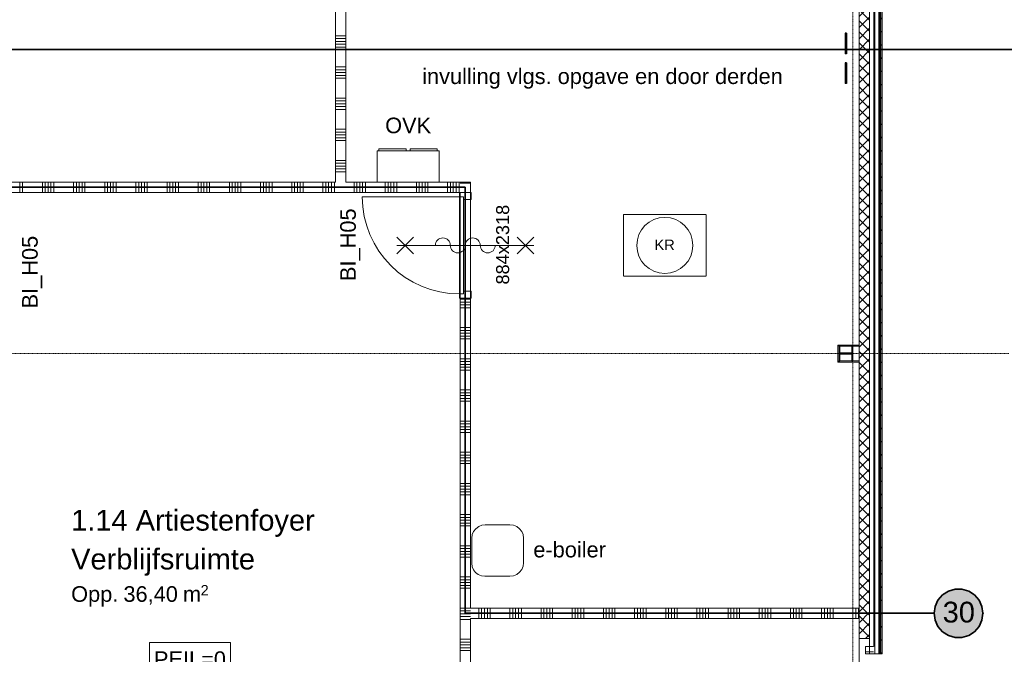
# Model space of a CAD drawing. Extents: x 0 to 92550, y 0 to 59400.
# Tile 80 of 87: x 51720 to 61197, y 25255 to 31364. Entities that reach past the tile are written whole.
import ezdxf
from ezdxf.xclip import XClip

# ---------------------------------------------------------------- set-up
doc = ezdxf.new("R2010")
doc.units = 0
doc.header["$MEASUREMENT"] = 0
doc.header["$XCLIPFRAME"] = 0
for name, pattern in [('Streep-punt fijn', [1251.000023, 626.000023, -312.5, 0, -312.5]), ('Streep-streepje', [1300, 1000, -100, 100, -100]), ('Streeplijn fijn', [234.119993, 155.999994, -78.119999]), ('Streeplijn grof', [937.5, 625, -312.5]), ('Wipeout_Contour', [100000, 0, -100000])]:
    doc.linetypes.add(name, pattern=pattern)
for name, color, linetype in [('ZZ 21 Buitenwand algemeen', 7, 'Continuous'), ('ZZ 21 Buitenwand spouwblad baksteen', 7, 'Continuous'), ('ZZ 22 Binnenwand metal stud', 7, 'Continuous'), ('ZZ 28 HDC staalconstructies', 7, 'Continuous'), ('ZZ 41 Buitenwandafwerking gevelhout', 7, 'Continuous'), ('ZZ 42 Aftimmerwerk algemeen', 7, 'Continuous'), ('ZZ 53 Waterinstallaties', 7, 'Continuous'), ('ZZ 61 Elektra', 7, 'Continuous'), ('ZZ 72 Vaste inrichting', 7, 'Continuous'), ('ZZ A Stramien', 7, 'Continuous'), ('ZZ B Bouwbesluitlijnen', 7, 'Continuous'), ('ZZ Info_tekst Algemeen', 7, 'Continuous'), ('ZZ Markers doorsnede', 7, 'Continuous'), ('ZZ Zone Gebruiksruimten', 7, 'Continuous')]:
    doc.layers.add(name, color=color, linetype=linetype)
doc.styles.add('GENERATED_STYLE_1', font='arial.ttf')
pattern_1 = [(45, (5738.87, 6500), (-159.099, 159.099), []), (45, (5685.83, 6553.03), (-159.099, 159.099), [])]

# ---------------------------------------------------------------- blocks, each defined once
blk = doc.blocks.new('*X52')
at = {"layer": 'ZZ 22 Binnenwand metal stud', "color": 7, "linetype": 'Continuous', "lineweight": 5, "ltscale": 0.01}
for p, q in [((56024.8, 29790.3), (55958.9, 29790.3)), ((56049.1, 29790.3), (56024.8, 29790.3))]:
    blk.add_line(p, q, dxfattribs=at)
blk = doc.blocks.new('*X53')
at = {"layer": 'ZZ 22 Binnenwand metal stud', "color": 7, "linetype": 'Continuous', "lineweight": 5, "ltscale": 0.01}
blk.add_line((56058.9, 29790.3), (56049.1, 29790.3), dxfattribs=at)
blk = doc.blocks.new('*X54')
at = {"layer": 'ZZ 22 Binnenwand metal stud', "color": 7, "linetype": 'Continuous', "lineweight": 5, "ltscale": 0.01}
for p, q in [((56024.8, 28672.6), (55958.9, 28672.6)), ((56024.8, 28645.1), (55958.9, 28645.1)), ((56058.9, 28672.6), (56024.8, 28672.6)), ((56058.9, 28645.1), (56024.8, 28645.1)), ((56024.8, 28617.7), (55958.9, 28617.7)), ((56024.8, 28590.3), (55958.9, 28590.3)), ((56058.9, 28617.7), (56024.8, 28617.7)), ((56058.9, 28590.3), (56024.8, 28590.3)), ((56024.8, 28400), (55958.9, 28400)), ((56024.8, 28372.6), (55958.9, 28372.6)), ((56024.8, 28345.1), (55958.9, 28345.1)), ((56058.9, 28400), (56024.8, 28400)), ((56058.9, 28372.6), (56024.8, 28372.6)), ((56058.9, 28345.1), (56024.8, 28345.1)), ((56024.8, 28317.7), (55958.9, 28317.7)), ((56024.8, 28290.3), (55958.9, 28290.3)), ((56058.9, 28317.7), (56024.8, 28317.7)), ((56058.9, 28290.3), (56024.8, 28290.3)), ((56024.8, 28100), (55958.9, 28100)), ((56024.8, 28072.6), (55958.9, 28072.6)), ((56058.9, 28100), (56024.8, 28100)), ((56058.9, 28072.6), (56024.8, 28072.6)), ((56024.8, 28045.1), (55958.9, 28045.1)), ((56024.8, 28017.7), (55958.9, 28017.7)), ((56024.8, 27990.3), (55958.9, 27990.3)), ((56058.9, 28045.1), (56024.8, 28045.1)), ((56058.9, 28017.7), (56024.8, 28017.7)), ((56058.9, 27990.3), (56024.8, 27990.3)), ((56024.8, 27800), (55958.9, 27800)), ((56024.8, 27772.6), (55958.9, 27772.6)), ((56058.9, 27800), (56024.8, 27800)), ((56058.9, 27772.6), (56024.8, 27772.6)), ((56024.8, 27745.1), (55958.9, 27745.1)), ((56024.8, 27717.7), (55958.9, 27717.7)), ((56024.8, 27690.3), (55958.9, 27690.3)), ((56058.9, 27745.1), (56024.8, 27745.1)), ((56058.9, 27717.7), (56024.8, 27717.7)), ((56058.9, 27690.3), (56024.8, 27690.3)), ((56024.8, 27500), (55958.9, 27500)), ((56058.9, 27500), (56024.8, 27500)), ((56024.8, 27472.6), (55958.9, 27472.6)), ((56024.8, 27445.1), (55958.9, 27445.1)), ((56024.8, 27417.7), (55958.9, 27417.7)), ((56024.8, 27390.3), (55958.9, 27390.3)), ((56058.9, 27472.6), (56024.8, 27472.6)), ((56058.9, 27445.1), (56024.8, 27445.1)), ((56058.9, 27417.7), (56024.8, 27417.7)), ((56058.9, 27390.3), (56024.8, 27390.3)), ((56024.8, 27200), (55958.9, 27200)), ((56058.9, 27200), (56024.8, 27200)), ((56024.8, 27172.6), (55958.9, 27172.6)), ((56024.8, 27145.1), (55958.9, 27145.1)), ((56024.8, 27117.7), (55958.9, 27117.7)), ((56058.9, 27172.6), (56024.8, 27172.6)), ((56058.9, 27145.1), (56024.8, 27145.1)), ((56058.9, 27117.7), (56024.8, 27117.7)), ((56024.8, 27090.3), (55958.9, 27090.3)), ((56058.9, 27090.3), (56024.8, 27090.3)), ((56024.8, 26900), (55958.9, 26900)), ((56024.8, 26872.6), (55958.9, 26872.6)), ((56024.8, 26845.1), (55958.9, 26845.1)), ((56058.9, 26900), (56024.8, 26900)), ((56058.9, 26872.6), (56024.8, 26872.6)), ((56058.9, 26845.1), (56024.8, 26845.1)), ((56024.8, 26817.7), (55958.9, 26817.7)), ((56024.8, 26790.3), (55958.9, 26790.3)), ((56058.9, 26817.7), (56024.8, 26817.7)), ((56058.9, 26790.3), (56024.8, 26790.3)), ((56024.8, 26600), (55958.9, 26600)), ((56024.8, 26572.6), (55958.9, 26572.6)), ((56024.8, 26545.1), (55958.9, 26545.1)), ((56058.9, 26600), (56024.8, 26600)), ((56058.9, 26572.6), (56024.8, 26572.6)), ((56058.9, 26545.1), (56024.8, 26545.1)), ((56024.8, 26517.7), (55958.9, 26517.7)), ((56024.8, 26490.3), (55958.9, 26490.3)), ((56058.9, 26517.7), (56024.8, 26517.7)), ((56058.9, 26490.3), (56024.8, 26490.3)), ((56024.8, 26300), (55958.9, 26300)), ((56024.8, 26272.6), (55958.9, 26272.6)), ((56058.9, 26300), (56024.8, 26300)), ((56058.9, 26272.6), (56024.8, 26272.6)), ((56024.8, 26245.1), (55958.9, 26245.1)), ((56024.8, 26217.7), (55958.9, 26217.7)), ((56024.8, 26190.3), (55958.9, 26190.3)), ((56058.9, 26245.1), (56024.8, 26245.1)), ((56058.9, 26217.7), (56024.8, 26217.7)), ((56058.9, 26190.3), (56024.8, 26190.3)), ((56024.8, 26000), (55958.9, 26000)), ((56024.8, 25972.6), (55958.9, 25972.6)), ((56058.9, 26000), (56024.8, 26000)), ((56058.9, 25972.6), (56024.8, 25972.6)), ((56024.8, 25945.1), (55958.9, 25945.1)), ((56024.8, 25917.7), (55958.9, 25917.7)), ((56024.8, 25890.3), (55958.9, 25890.3)), ((56058.9, 25945.1), (56024.8, 25945.1)), ((56058.9, 25917.7), (56024.8, 25917.7)), ((56058.9, 25890.3), (56024.8, 25890.3)), ((56024.8, 25700), (55958.9, 25700)), ((56058.9, 25700), (56024.8, 25700)), ((56024.8, 25672.6), (55958.9, 25672.6)), ((56024.8, 25645.1), (55958.9, 25645.1)), ((56024.8, 25617.7), (55958.9, 25617.7)), ((56024.8, 25590.3), (55958.9, 25590.3)), ((56058.9, 25672.6), (56024.8, 25672.6)), ((56058.9, 25645.1), (56024.8, 25645.1)), ((56058.9, 25617.7), (56024.8, 25617.7)), ((56058.9, 25590.3), (56024.8, 25590.3)), ((56024.8, 25400), (55958.9, 25400)), ((56058.9, 25400), (56024.8, 25400)), ((56024.8, 25372.6), (55958.9, 25372.6)), ((56024.8, 25345.1), (55958.9, 25345.1)), ((56024.8, 25317.7), (55958.9, 25317.7)), ((56058.9, 25372.6), (56024.8, 25372.6)), ((56058.9, 25345.1), (56024.8, 25345.1)), ((56058.9, 25317.7), (56024.8, 25317.7)), ((56024.8, 25290.3), (55958.9, 25290.3)), ((56058.9, 25290.3), (56024.8, 25290.3))]:
    blk.add_line(p, q, dxfattribs=at)
blk = doc.blocks.new('*X73')
at = {"layer": 'ZZ 22 Binnenwand metal stud', "color": 7, "linetype": 'Continuous', "lineweight": 5, "ltscale": 0.01}
for p, q in [((56138.9, 25700), (56138.9, 25600)), ((56166.3, 25700), (56166.3, 25600)), ((56193.7, 25700), (56193.7, 25600)), ((56221.2, 25700), (56221.2, 25600)), ((56248.6, 25700), (56248.6, 25600)), ((56438.9, 25700), (56438.9, 25600)), ((56466.3, 25700), (56466.3, 25600)), ((56493.7, 25700), (56493.7, 25600)), ((56521.2, 25700), (56521.2, 25600)), ((56548.6, 25700), (56548.6, 25600)), ((56738.9, 25700), (56738.9, 25600)), ((56766.3, 25700), (56766.3, 25600)), ((56793.7, 25700), (56793.7, 25600)), ((56821.2, 25700), (56821.2, 25600)), ((56848.6, 25700), (56848.6, 25600)), ((57038.9, 25700), (57038.9, 25600)), ((57066.3, 25700), (57066.3, 25600)), ((57093.7, 25700), (57093.7, 25600)), ((57121.2, 25700), (57121.2, 25600)), ((57148.6, 25700), (57148.6, 25600)), ((57338.9, 25700), (57338.9, 25600)), ((57366.3, 25700), (57366.3, 25600)), ((57393.7, 25700), (57393.7, 25600)), ((57421.2, 25700), (57421.2, 25600)), ((57448.6, 25700), (57448.6, 25600)), ((57638.9, 25700), (57638.9, 25600)), ((57666.3, 25700), (57666.3, 25600)), ((57693.7, 25700), (57693.7, 25600)), ((57721.2, 25700), (57721.2, 25600)), ((57748.6, 25700), (57748.6, 25600)), ((57938.9, 25700), (57938.9, 25600)), ((57966.3, 25700), (57966.3, 25600)), ((57993.7, 25700), (57993.7, 25600)), ((58021.2, 25700), (58021.2, 25600)), ((58048.6, 25700), (58048.6, 25600)), ((58238.9, 25700), (58238.9, 25600)), ((58266.3, 25700), (58266.3, 25600)), ((58293.7, 25700), (58293.7, 25600)), ((58321.2, 25700), (58321.2, 25600)), ((58348.6, 25700), (58348.6, 25600)), ((58538.9, 25700), (58538.9, 25600)), ((58566.3, 25700), (58566.3, 25600)), ((58593.7, 25700), (58593.7, 25600)), ((58621.2, 25700), (58621.2, 25600)), ((58648.6, 25700), (58648.6, 25600)), ((58838.9, 25700), (58838.9, 25600)), ((58866.3, 25700), (58866.3, 25600)), ((58893.7, 25700), (58893.7, 25600)), ((58921.2, 25700), (58921.2, 25600)), ((58948.6, 25700), (58948.6, 25600)), ((59138.9, 25700), (59138.9, 25600)), ((59166.3, 25700), (59166.3, 25600)), ((59193.7, 25700), (59193.7, 25600)), ((59221.2, 25700), (59221.2, 25600)), ((59248.6, 25700), (59248.6, 25600)), ((59438.9, 25700), (59438.9, 25600)), ((59466.3, 25700), (59466.3, 25600)), ((59493.7, 25700), (59493.7, 25600)), ((59521.2, 25700), (59521.2, 25600)), ((59548.6, 25700), (59548.6, 25600)), ((59738.9, 25700), (59738.9, 25600)), ((59766.3, 25700), (59766.3, 25600)), ((59793.7, 25700), (59793.7, 25600))]:
    blk.add_line(p, q, dxfattribs=at)
blk = doc.blocks.new('*X146')
at = {"layer": 'ZZ 22 Binnenwand metal stud', "color": 7, "linetype": 'Continuous', "lineweight": 5, "ltscale": 0.01}
for p, q in [((51721.2, 29800), (51721.2, 29700)), ((51748.6, 29800), (51748.6, 29700)), ((51938.9, 29800), (51938.9, 29700)), ((51966.3, 29800), (51966.3, 29700)), ((51993.7, 29800), (51993.7, 29700)), ((52021.2, 29800), (52021.2, 29700)), ((52048.6, 29800), (52048.6, 29700)), ((52238.9, 29800), (52238.9, 29700)), ((52266.3, 29800), (52266.3, 29700)), ((52293.7, 29800), (52293.7, 29700)), ((52321.2, 29800), (52321.2, 29700)), ((52348.6, 29800), (52348.6, 29700)), ((52538.9, 29800), (52538.9, 29700)), ((52566.3, 29800), (52566.3, 29700)), ((52593.7, 29800), (52593.7, 29700)), ((52621.2, 29800), (52621.2, 29700)), ((52648.6, 29800), (52648.6, 29700)), ((52838.9, 29800), (52838.9, 29700)), ((52866.3, 29800), (52866.3, 29700)), ((52893.7, 29800), (52893.7, 29700)), ((52921.2, 29800), (52921.2, 29700)), ((52948.6, 29800), (52948.6, 29700)), ((53138.9, 29800), (53138.9, 29700)), ((53166.3, 29800), (53166.3, 29700)), ((53193.7, 29800), (53193.7, 29700)), ((53221.2, 29800), (53221.2, 29700)), ((53248.6, 29800), (53248.6, 29700)), ((53438.9, 29800), (53438.9, 29700)), ((53466.3, 29800), (53466.3, 29700)), ((53493.7, 29800), (53493.7, 29700)), ((53521.2, 29800), (53521.2, 29700)), ((53548.6, 29800), (53548.6, 29700)), ((53738.9, 29800), (53738.9, 29700)), ((53766.3, 29800), (53766.3, 29700)), ((53793.7, 29800), (53793.7, 29700)), ((53821.2, 29800), (53821.2, 29700)), ((53848.6, 29800), (53848.6, 29700)), ((54038.9, 29800), (54038.9, 29700)), ((54066.3, 29800), (54066.3, 29700)), ((54093.7, 29800), (54093.7, 29700)), ((54121.2, 29800), (54121.2, 29700)), ((54148.6, 29800), (54148.6, 29700)), ((54338.9, 29800), (54338.9, 29700)), ((54366.3, 29800), (54366.3, 29700)), ((54393.7, 29800), (54393.7, 29700)), ((54421.2, 29800), (54421.2, 29700)), ((54448.6, 29800), (54448.6, 29700)), ((54638.9, 29800), (54638.9, 29700)), ((54666.3, 29800), (54666.3, 29700)), ((54693.7, 29800), (54693.7, 29700)), ((54721.2, 29800), (54721.2, 29700)), ((54748.6, 29800), (54748.6, 29700)), ((54938.9, 29800), (54938.9, 29700)), ((54966.3, 29800), (54966.3, 29700)), ((54993.7, 29800), (54993.7, 29700)), ((55021.2, 29800), (55021.2, 29700)), ((55048.6, 29800), (55048.6, 29700)), ((55238.9, 29800), (55238.9, 29700)), ((55266.3, 29800), (55266.3, 29700)), ((55293.7, 29800), (55293.7, 29700)), ((55321.2, 29800), (55321.2, 29700)), ((55348.6, 29800), (55348.6, 29700)), ((55538.9, 29800), (55538.9, 29700)), ((55566.3, 29800), (55566.3, 29700)), ((55593.7, 29800), (55593.7, 29700)), ((55621.2, 29800), (55621.2, 29700)), ((55648.6, 29800), (55648.6, 29700)), ((55838.9, 29800), (55838.9, 29700)), ((55866.3, 29800), (55866.3, 29700)), ((55893.7, 29800), (55893.7, 29700)), ((55921.2, 29800), (55921.2, 29700)), ((55948.6, 29800), (55948.6, 29700))]:
    blk.add_line(p, q, dxfattribs=at)
blk = doc.blocks.new('*X148')
at = {"layer": 'ZZ 22 Binnenwand metal stud', "color": 7, "linetype": 'Continuous', "lineweight": 5, "ltscale": 0.01}
for p, q in [((54758.9, 31209.7), (54858.9, 31209.7)), ((54758.9, 31182.3), (54858.9, 31182.3)), ((54758.9, 31154.9), (54858.9, 31154.9)), ((54758.9, 31127.4), (54858.9, 31127.4)), ((54758.9, 31100), (54858.9, 31100)), ((54758.9, 30909.7), (54858.9, 30909.7)), ((54758.9, 30882.3), (54858.9, 30882.3)), ((54758.9, 30854.9), (54858.9, 30854.9)), ((54758.9, 30827.4), (54858.9, 30827.4)), ((54758.9, 30800), (54858.9, 30800)), ((54758.9, 30609.7), (54858.9, 30609.7)), ((54758.9, 30582.3), (54858.9, 30582.3)), ((54758.9, 30554.9), (54858.9, 30554.9)), ((54758.9, 30527.4), (54858.9, 30527.4)), ((54758.9, 30500), (54858.9, 30500)), ((54758.9, 30309.7), (54858.9, 30309.7)), ((54758.9, 30282.3), (54858.9, 30282.3)), ((54758.9, 30254.9), (54858.9, 30254.9)), ((54758.9, 30227.4), (54858.9, 30227.4)), ((54758.9, 30200), (54858.9, 30200)), ((54758.9, 30009.7), (54858.9, 30009.7)), ((54758.9, 29982.3), (54858.9, 29982.3)), ((54758.9, 29954.9), (54858.9, 29954.9)), ((54758.9, 29927.4), (54858.9, 29927.4)), ((54758.9, 29900), (54858.9, 29900))]:
    blk.add_line(p, q, dxfattribs=at)
blk = doc.blocks.new('Drawing_1_1', base_point=(5738.9, 6500))
at = {"layer": 'ZZ 28 HDC staalconstructies', "linetype": 'Continuous', "lineweight": 0, "true_color": 0x000000}
h = blk.add_hatch(dxfattribs=at)
h.set_pattern_fill('515_Staal_0001', color=18, style=0, pattern_type=2)
h.set_pattern_definition(pattern_1)
h.paths.add_polyline_path([(59676.6, 31035), (59676.5, 31233.9), (59664.5, 31233.9), (59664.6, 31035)])
h = blk.add_hatch(dxfattribs=at)
h.set_pattern_fill('515_Staal_0001', color=18, style=0, pattern_type=2)
h.set_pattern_definition(pattern_1)
h.paths.add_polyline_path([(59676.6, 30948.5), (59664.6, 30948.5), (59664.8, 30749.6), (59676.8, 30749.6)])
h = blk.add_hatch(dxfattribs=at)
h.set_pattern_fill('515_Staal_0001', color=18, style=0, pattern_type=2)
h.set_pattern_definition([(225, (59605.87, 28220), (-159.1, 159.1), []), (225, (59552.83, 28273.03), (-159.1, 159.1), [])])
h.paths.add_polyline_path([(59730.4, 28135.3), (59730.4, 28080), (59738.9, 28080), (59738.9, 28220), (59730.4, 28220), (59730.4, 28164.8, -0.414214), (59718.4, 28152.8), (59626.4, 28152.8, -0.414214), (59614.4, 28164.8), (59614.4, 28220), (59605.9, 28220), (59605.9, 28080), (59614.4, 28080), (59614.4, 28135.3, -0.414214), (59626.4, 28147.3), (59718.4, 28147.3, -0.414214)])
at = {"layer": 'ZZ 42 Aftimmerwerk algemeen', "linetype": 'Continuous', "lineweight": 0, "true_color": 0x7f7f7f}
for points in [[(59605.9, 28232), (59593.9, 28232), (59605.9, 28220)], [(59605.9, 28220), (59593.9, 28232), (59593.9, 28220)], [(59605.9, 28080), (59605.9, 28220), (59593.9, 28220), (59593.9, 28080)], [(59605.9, 28220), (59799.9, 28220), (59799.9, 28232), (59605.9, 28232)], [(59605.9, 28080), (59593.9, 28068), (59605.9, 28068)], [(59593.9, 28080), (59593.9, 28068), (59605.9, 28080)], [(59605.9, 28068), (59799.9, 28068), (59799.9, 28080), (59605.9, 28080)]]:
    blk.add_hatch(color=8, dxfattribs=at).paths.add_polyline_path(points)
at = {"layer": 'ZZ B Bouwbesluitlijnen', "linetype": 'Continuous', "lineweight": 0, "true_color": 0x3f0000}
blk.add_hatch(color=18, dxfattribs=at).paths.add_polyline_path([(60520.9, 25650), (60524.4, 25609.2), (60535.1, 25569.5), (60552.4, 25532.4), (60575.9, 25498.8), (60604.9, 25469.8), (60638.5, 25446.3), (60675.6, 25428.9), (60715.3, 25418.3), (60756.1, 25414.8), (60796.9, 25418.3), (60836.6, 25428.9), (60873.7, 25446.3), (60907.3, 25469.8), (60936.3, 25498.8), (60959.8, 25532.4), (60977.1, 25569.5), (60987.8, 25609.2), (60991.3, 25650), (60987.8, 25690.9), (60977.1, 25730.5), (60959.8, 25767.6), (60936.3, 25801.2), (60907.3, 25830.2), (60873.7, 25853.7), (60836.6, 25871.1), (60796.9, 25881.7), (60756.1, 25885.3), (60715.3, 25881.7), (60675.6, 25871.1), (60638.5, 25853.7), (60604.9, 25830.2), (60575.9, 25801.2), (60552.4, 25767.6), (60535.1, 25730.5), (60524.4, 25690.9)])
at = {"layer": 'ZZ 21 Buitenwand algemeen', "color": 7, "linetype": 'Continuous', "lineweight": 15, "ltscale": 0.01, "flags": 128}
blk.add_lwpolyline([(59799.9, 33961), (59799.9, 25408)], dxfattribs=at)
at = {"layer": 'ZZ 22 Binnenwand metal stud', "color": 7, "linetype": 'Continuous', "lineweight": 9, "ltscale": 0.01}
for p, q in [((56065.9, 29700), (55951.9, 29700)), ((55951.9, 29700), (55951.9, 29658)), ((56065.9, 29633), (56065.9, 29700)), ((55951.9, 29658), (55017.9, 29658)), ((55951.9, 29658), (55991.9, 29658)), ((55951.9, 28724), (55951.9, 29658)), ((55951.9, 29658), (55991.9, 29658)), ((55991.9, 29658), (55991.9, 29633)), ((55991.9, 29658), (55991.9, 28724)), ((55991.9, 29633), (56065.9, 29633)), ((55508.9, 29111), (55348.9, 29271)), ((55508.9, 29271), (55348.9, 29111)), ((56668.9, 29191), (55348.9, 29191)), ((56508.9, 29111), (56668.9, 29271)), ((56508.9, 29271), (56668.9, 29111)), ((55991.9, 28724), (55951.9, 28724)), ((55951.9, 28724), (55951.9, 28682)), ((55991.9, 28724), (55951.9, 28724)), ((56065.9, 28749), (55991.9, 28749)), ((55991.9, 28749), (55991.9, 28724)), ((56065.9, 28682), (56065.9, 28749)), ((55951.9, 28682), (56065.9, 28682))]:
    blk.add_line(p, q, dxfattribs=at)
at = {"layer": 'ZZ 22 Binnenwand metal stud', "color": 7, "linetype": 'Continuous', "lineweight": 15, "ltscale": 0.01}
for p, q in [((55958.9, 29700), (56058.9, 29700)), ((55958.9, 29700), (56058.9, 29700)), ((55958.9, 29700), (56058.9, 29700)), ((55958.9, 28682), (56058.9, 28682)), ((55958.9, 28682), (56058.9, 28682)), ((55958.9, 28682), (56058.9, 28682))]:
    blk.add_line(p, q, dxfattribs=at)
at = {"layer": 'ZZ 22 Binnenwand metal stud', "color": 7, "linetype": 'Continuous', "lineweight": 15, "ltscale": 0.01, "flags": 128}
for points in [[(54758.9, 31363.5), (54758.9, 29800)], [(54858.9, 29800), (54858.9, 31363.5)], [(54758.9, 29800), (45110.7, 29800)], [(55958.9, 29800), (54858.9, 29800)], [(56058.9, 29800), (55958.9, 29800)], [(56058.9, 29700), (56058.9, 29800)], [(50758.9, 29700), (55958.9, 29700)], [(55958.9, 28682), (55958.9, 25177)], [(56058.9, 25700), (56058.9, 28682)], [(59799.9, 25700), (56058.9, 25700)], [(59799.9, 25600), (59799.9, 25700)], [(56058.9, 25177), (56058.9, 25600)], [(56058.9, 25600), (59799.9, 25600)]]:
    blk.add_lwpolyline(points, dxfattribs=at)
at = {"layer": 'ZZ 22 Binnenwand metal stud', "color": 7, "linetype": 'Continuous', "lineweight": 9, "ltscale": 0.01}
for centre, radius, start, end in [((55951.9, 29658), 934, 180, 270), ((55792.9, 29191), 72, 0, 180), ((55936.9, 29191), 72, 180, 0), ((56080.9, 29191), 72, 0, 180), ((56224.9, 29191), 72, 180, 0)]:
    blk.add_arc(centre, radius, start, end, dxfattribs=at)
at = {"layer": 'ZZ 28 HDC staalconstructies', "color": 7, "linetype": 'Continuous', "lineweight": 25, "ltscale": 0.01}
for p, q in [((59676.5, 31233.9), (59664.5, 31233.9)), ((59664.5, 31233.9), (59664.6, 31035)), ((59676.5, 31233.9), (59676.6, 31035)), ((59676.6, 31035), (59664.6, 31035)), ((59664.6, 30948.5), (59664.8, 30749.6)), ((59676.6, 30948.5), (59664.6, 30948.5)), ((59676.6, 30948.5), (59676.8, 30749.6)), ((59676.8, 30749.6), (59664.8, 30749.6))]:
    blk.add_line(p, q, dxfattribs=at)
at = {"layer": 'ZZ 28 HDC staalconstructies', "color": 7, "linetype": 'Continuous', "lineweight": 25, "ltscale": 0.01, "flags": 128}
blk.add_lwpolyline([(59730.4, 28135.3), (59730.4, 28080), (59738.9, 28080), (59738.9, 28220), (59730.4, 28220), (59730.4, 28164.8, -0.414214), (59718.4, 28152.8), (59626.4, 28152.8, -0.414214), (59614.4, 28164.8), (59614.4, 28220), (59605.9, 28220), (59605.9, 28080), (59614.4, 28080), (59614.4, 28135.3, -0.414214), (59626.4, 28147.3), (59718.4, 28147.3, -0.414214)], format="xyb", close=True, dxfattribs=at)
at = {"layer": 'ZZ 42 Aftimmerwerk algemeen', "color": 7, "linetype": 'Continuous', "lineweight": 9, "ltscale": 0.01, "flags": 128}
for points in [[(59593.9, 28232), (59605.9, 28232)], [(59593.9, 28232), (59593.9, 28068)], [(59799.9, 28232), (59605.9, 28232)], [(59605.9, 28080), (59605.9, 28220)], [(59605.9, 28220), (59799.9, 28220)], [(59799.9, 28232), (59799.9, 28220)], [(59593.9, 28068), (59605.9, 28068)], [(59799.9, 28080), (59605.9, 28080)], [(59605.9, 28068), (59799.9, 28068)], [(59799.9, 28068), (59799.9, 28080)]]:
    blk.add_lwpolyline(points, dxfattribs=at)
at = {"layer": 'ZZ 53 Waterinstallaties', "color": 7, "linetype": 'Continuous', "lineweight": 5, "ltscale": 0.01, "flags": 128}
blk.add_lwpolyline([(56072.5, 26372.9), (56072.5, 26131.6), (56076.7, 26097.7), (56089.4, 26068.1), (56108.5, 26042.7), (56133.9, 26023.7), (56165.6, 26011), (56197.4, 26006.7), (56438.7, 26006.7), (56472.6, 26011), (56504.3, 26023.7), (56531.8, 26044.8), (56553, 26070.2), (56565.7, 26102), (56569.9, 26135.8), (56569.9, 26372.9), (56565.7, 26406.8), (56553, 26438.5), (56531.8, 26463.9), (56504.3, 26485.1), (56472.6, 26497.8), (56438.7, 26502), (56201.6, 26502), (56167.8, 26497.8), (56138.1, 26485.1), (56110.6, 26463.9), (56089.4, 26438.5), (56076.7, 26406.8), (56072.5, 26372.9), (56076.7, 26406.8), (56089.4, 26438.5), (56110.6, 26463.9), (56138.1, 26485.1), (56167.8, 26497.8), (56201.6, 26502), (56438.7, 26502), (56472.6, 26497.8), (56504.3, 26485.1), (56531.8, 26463.9), (56553, 26438.5), (56565.7, 26406.8), (56569.9, 26372.9), (56569.9, 26135.8), (56565.7, 26102), (56553, 26070.2), (56531.8, 26044.8), (56504.3, 26023.7), (56472.6, 26011), (56438.7, 26006.7), (56197.4, 26006.7), (56165.6, 26011), (56133.9, 26023.7), (56108.5, 26042.7), (56089.4, 26068.1), (56076.7, 26097.7)], dxfattribs=at)
at = {"layer": 'ZZ 61 Elektra', "color": 7, "linetype": 'Continuous', "lineweight": 5, "ltscale": 0.01, "flags": 128}
for points in [[(55159.3, 29800), (55758.3, 29800), (55758.3, 30100.6), (55159.3, 30100.6), (55159.3, 29800), (55159.3, 30100.6), (55758.3, 30100.6), (55758.3, 29800)], [(55178.3, 30119.6), (55178.3, 30100.6), (55438.7, 30100.6), (55438.7, 30119.6)], [(55739.3, 30100.6), (55739.3, 30119.6), (55478.9, 30119.6), (55478.9, 30100.6)]]:
    blk.add_lwpolyline(points, close=True, dxfattribs=at)
at = {"layer": 'ZZ A Stramien', "color": 7, "linetype": 'Streep-punt fijn', "lineweight": 9, "ltscale": 0.01}
blk.add_line((59738.9, 6500), (59738.9, 52900), dxfattribs=at)
at = {"layer": 'ZZ B Bouwbesluitlijnen', "color": 1, "linetype": 'Continuous', "lineweight": 35, "ltscale": 0.01}
for p, q in [((60722.6, 25882.9), (60658.4, 25864)), ((60789.6, 25882.9), (60722.6, 25882.9)), ((60853.8, 25864), (60789.6, 25882.9)), ((60558.2, 25777.2), (60530.4, 25716.3)), ((60602.1, 25827.8), (60558.2, 25777.2)), ((60658.4, 25864), (60602.1, 25827.8)), ((60910.1, 25827.8), (60853.8, 25864)), ((60954, 25777.2), (60910.1, 25827.8)), ((60981.8, 25716.3), (60954, 25777.2)), ((60530.4, 25716.3), (60520.9, 25650)), ((60991.3, 25650), (60981.8, 25716.3)), ((60520.9, 25650), (60530.4, 25583.7)), ((60981.8, 25583.7), (60991.3, 25650)), ((60530.4, 25583.7), (60558.2, 25522.8)), ((60558.2, 25522.8), (60602.1, 25472.2)), ((60910.1, 25472.2), (60954, 25522.8)), ((60954, 25522.8), (60981.8, 25583.7)), ((60602.1, 25472.2), (60658.4, 25436)), ((60658.4, 25436), (60722.6, 25417.2)), ((60722.6, 25417.2), (60789.6, 25417.2)), ((60789.6, 25417.2), (60853.8, 25436)), ((60853.8, 25436), (60910.1, 25472.2))]:
    blk.add_line(p, q, dxfattribs=at)
at = {"layer": 'ZZ B Bouwbesluitlijnen', "color": 1, "linetype": 'Streeplijn grof', "lineweight": 35, "ltscale": 0.01, "flags": 128}
for points in [[(50708.9, 29750), (56008.9, 29750)], [(56008.9, 29750), (50708.9, 29750)], [(56008.9, 29750), (56008.9, 25650)], [(56008.9, 25650), (56008.9, 29750)]]:
    blk.add_lwpolyline(points, dxfattribs=at)
at = {"layer": 'ZZ B Bouwbesluitlijnen', "color": 1, "linetype": 'Continuous', "lineweight": 35, "ltscale": 0.01}
for p in [(60520.9, 25650), (60991.3, 25650)]:
    blk.add_point(p, dxfattribs=at)
at = {"layer": 'ZZ Info_tekst Algemeen', "color": 7, "linetype": 'Streeplijn fijn', "lineweight": 9, "ltscale": 0.01}
for p, q in [((57531.9, 28893.5), (57531.9, 29488.5)), ((57531.9, 29488.5), (58326.9, 29488.5)), ((58326.9, 29488.5), (58326.9, 28893.5)), ((58326.9, 28893.5), (57531.9, 28893.5))]:
    blk.add_line(p, q, dxfattribs=at)
at = {"layer": 'ZZ Info_tekst Algemeen', "color": 7, "linetype": 'Continuous', "lineweight": 5, "ltscale": 0.01}
for p, q in [((53749.1, 25367.9), (52968.6, 25367.9)), ((52968.6, 25367.9), (52968.6, 25032.1)), ((53749.1, 25032.1), (53749.1, 25367.9))]:
    blk.add_line(p, q, dxfattribs=at)
at = {"layer": 'ZZ Info_tekst Algemeen', "color": 7, "linetype": 'Continuous', "lineweight": 9, "ltscale": 0.01}
blk.add_circle((57929.4, 29191), 270, dxfattribs=at)
at = {"layer": 'ZZ Zone Gebruiksruimten', "color": 255, "linetype": 'Continuous', "lineweight": 0, "ltscale": 0.01, "flags": 128}
for points in [[(59799.9, 33961), (54858.9, 33961), (54858.9, 29800), (56058.9, 29800), (56058.9, 25700), (59799.9, 25700)], [(54758.9, 33833), (43238.9, 33833), (43238.9, 29800), (54758.9, 29800)], [(55958.9, 29700), (50758.9, 29700), (50758.9, 22700), (55958.9, 22700)], [(59799.9, 25600), (56058.9, 25600), (56058.9, 17200), (59799.9, 17200)]]:
    blk.add_lwpolyline(points, close=True, dxfattribs=at)
at = {"layer": 'ZZ 72 Vaste inrichting', "color": 7, "linetype": 'Continuous', "lineweight": 25, "ltscale": 0.01}
for name in ['*X148', '*X146', '*X52', '*X53', '*X54', '*X73']:
    blk.add_blockref(name, (0, 0), dxfattribs=at)
at = {"layer": 'ZZ 22 Binnenwand metal stud', "color": 7, "linetype": 'Continuous', "lineweight": 5, "rotation": 90, "style": 'GENERATED_STYLE_1'}
for s, insert, char_height, attachment_point in [('\\A1;{\\pql;\\fArial|b0|i0|c0|p0;\\W1.000000;BI_H05}', (54998.3, 28847.9), 150, 7), ('\\A1;{\\pql;\\fArial|b0|i0|c0|p0;\\W1.000000;884x2318}', (56432.5, 28814.5), 125, 7), ('\\A1;{\\pql;\\fArial|b0|i0|c0|p0;\\W1.000000;BI_H05}', (51743.2, 28584.4), 150, 1)]:
    blk.add_mtext(s, dxfattribs=dict(at, insert=insert, char_height=char_height, attachment_point=attachment_point))
at = {"layer": 'ZZ B Bouwbesluitlijnen', "color": 1, "linetype": 'Continuous', "lineweight": 35, "insert": (60603.6, 25659.7), "char_height": 200, "attachment_point": 4, "style": 'GENERATED_STYLE_1'}
blk.add_mtext('\\A1;{\\pql;\\fArial|b0|i0|c0|p0;\\W1.000000;30}', dxfattribs=at)
at = {"layer": 'ZZ Info_tekst Algemeen', "color": 174, "linetype": 'Continuous', "lineweight": 5, "true_color": 0x0000aa, "insert": (57329.4, 30796.7), "char_height": 150, "attachment_point": 5, "style": 'GENERATED_STYLE_1'}
blk.add_mtext('\\A1;{\\pqc;\\fArial|b0|i0|c0|p0;\\W1.000000;invulling vlgs. opgave\\fArial|b0|i0|c0|p0;\\W1.000000; en door\\fArial|b0|i0|c0|p0;\\W1.000000; derden}', dxfattribs=at)
at = {"layer": 'ZZ Info_tekst Algemeen', "color": 7, "linetype": 'Continuous', "lineweight": 5, "style": 'GENERATED_STYLE_1'}
for s, insert, char_height, attachment_point in [('\\A1;{\\pqc;\\fArial|b0|i0|c0|p0;\\W1.000000;OVK}', (55458.8, 30344.8), 150, 5), ('\\A1;{\\pqr;\\fArial|b0|i0|c0|p0;\\W1.000000;KR}', (58024.6, 29196.7), 100, 6), ('\\A1;{\\pqc;\\fArial|b0|i0|c0|p0;\\W1.000000;e-boiler}', (57013, 26261.7), 150, 5), ('\\A1;{\\pqc;\\fArial|b0|i0|c0|p0;\\W1.000000;PEIL=0}', (53358.9, 25207.3), 150, 5)]:
    blk.add_mtext(s, dxfattribs=dict(at, insert=insert, char_height=char_height, attachment_point=attachment_point))
at = {"layer": 'ZZ Zone Gebruiksruimten', "color": 7, "linetype": 'Continuous', "lineweight": 5, "attachment_point": 1, "style": 'GENERATED_STYLE_1'}
for s, insert, char_height in [('\\A1;{\\pql;\\pt0;\\fArial|b0|i0|c0|p0;\\W1.000000;1.14 Artiestenfoyer}', (52215.3, 26645.4), 200), ('\\A1;{\\pql;\\pt0;\\fArial|b0|i0|c0|p0;\\W1.000000;Verblijfsruimte}', (52215.3, 26272.1), 200), ('\\A1;{\\pql;\\pt0;\\fArial|b0|i0|c0|p0;\\W1.000000;Opp. }', (52215.3, 25910.4), 150), ('\\A1;{\\pql;\\fArial|b0|i0|c0|p0;\\W1.000000;36,40}', (52718.5, 25910.4), 150), ('\\A1;{\\pql;\\fArial|b0|i0|c0|p0;\\W1.000000; m}', (53233.2, 25910.4), 150), ('\\A1;{\\pql;\\fArial|b0|i0|c0|p0;\\W1.000000;2}', (53461.8, 25921.8), 100)]:
    blk.add_mtext(s, dxfattribs=dict(at, insert=insert, char_height=char_height))
at = {"color": 254, "linetype": 'Wipeout_Contour', "lineweight": 0, "ltscale": 268277.012179}
blk.add_wipeout([(59989.9, 34151), (59989.9, 25260), (60009.9, 25260), (60009.9, 34151)], dxfattribs=at).dxf.layer = 'ZZ 21 Buitenwand spouwblad baksteen'
at = {"color": 254, "linetype": 'Wipeout_Contour', "lineweight": 0, "ltscale": 260048.218161}
blk.add_wipeout([(59859.9, 25260), (59939.9, 25260), (59939.9, 25280), (59859.9, 25280)], dxfattribs=at).dxf.layer = 'ZZ 21 Buitenwand spouwblad baksteen'
at = {"color": 254, "linetype": 'Wipeout_Contour', "lineweight": 0, "ltscale": 260102.681299}
blk.add_wipeout([(59859.9, 25280), (59939.9, 25280), (59939.9, 25330), (59859.9, 25330)], dxfattribs=at).dxf.layer = 'ZZ 21 Buitenwand spouwblad baksteen'
at = {"layer": 'ZZ 21 Buitenwand spouwblad baksteen', "color": 7, "linetype": 'Continuous', "lineweight": 15, "ltscale": 0.01}
blk.add_line((59859.9, 25280), (59939.9, 25280), dxfattribs=at)
at = {"layer": 'ZZ 21 Buitenwand spouwblad baksteen', "color": 7, "linetype": 'Continuous', "lineweight": 15, "ltscale": 0.01, "flags": 128}
for points in [[(59939.9, 25330), (59859.9, 25330)], [(59859.9, 25280), (59859.9, 25330)], [(59859.9, 25260), (59859.9, 25280)], [(59859.9, 25260), (59939.9, 25260)]]:
    blk.add_lwpolyline(points, dxfattribs=at)
at = {"color": 254, "linetype": 'Wipeout_Contour', "lineweight": 0, "ltscale": 268102.209935}
blk.add_wipeout([(59939.9, 34101), (59939.9, 25260), (59989.9, 25260), (59989.9, 34101)], dxfattribs=at).dxf.layer = 'ZZ 21 Buitenwand spouwblad baksteen'
at = {"layer": 'ZZ 21 Buitenwand algemeen', "linetype": 'Continuous', "lineweight": 0, "true_color": 0x000000}
h = blk.add_hatch(dxfattribs=at)
h.set_pattern_fill('415_Isolatie_ruit_0001', color=18, style=0, pattern_type=2)
h.set_pattern_definition([(135, (5738.87, 6500), (53.03301, 53.03301), []), (225, (5738.87, 6500), (-53.03301, 53.03301), [])])
h.paths.add_polyline_path([(59799.9, 33961), (59799.9, 25408), (59899.9, 25408), (59899.9, 33961)])
at = {"layer": 'ZZ 41 Buitenwandafwerking gevelhout', "linetype": 'Continuous', "lineweight": 0, "true_color": 0x000000}
h = blk.add_hatch(dxfattribs=at)
h.set_pattern_fill('310_Naaldhout__01__0001', color=18, style=0, pattern_type=2)
h.set_pattern_definition([(45, (5738.87, 6500), (-63.63961, 63.63961), [])])
h.paths.add_polyline_path([(59999.9, 25260), (60020.9, 25260), (60020.9, 34161), (59999.9, 34161)])
at = {"layer": 'ZZ 21 Buitenwand algemeen', "color": 7, "linetype": 'Continuous', "lineweight": 15, "ltscale": 0.01}
blk.add_line((59899.9, 25408), (59799.9, 25408), dxfattribs=at)
blk.add_line((59899.9, 25408), (59799.9, 25408), dxfattribs=at)
at = {"layer": 'ZZ 21 Buitenwand algemeen', "color": 7, "linetype": 'Continuous', "lineweight": 15, "ltscale": 0.01, "flags": 128}
blk.add_lwpolyline([(59899.9, 25408), (59899.9, 34061)], dxfattribs=at)
at = {"layer": 'ZZ 21 Buitenwand spouwblad baksteen', "color": 7, "linetype": 'Continuous', "lineweight": 15, "ltscale": 0.01}
for p, q in [((59989.9, 25260), (59989.9, 34101)), ((59939.9, 25260), (59989.9, 25260)), ((60009.9, 25260), (59989.9, 25260))]:
    blk.add_line(p, q, dxfattribs=at)
at = {"layer": 'ZZ 21 Buitenwand spouwblad baksteen', "color": 7, "linetype": 'Continuous', "lineweight": 15, "ltscale": 0.01, "flags": 128}
for points in [[(60009.9, 25260), (60009.9, 34171)], [(59939.9, 34101), (59939.9, 25330)]]:
    blk.add_lwpolyline(points, dxfattribs=at)
at = {"layer": 'ZZ 41 Buitenwandafwerking gevelhout', "color": 7, "linetype": 'Continuous', "lineweight": 5, "ltscale": 0.01}
for p, q in [((59949.9, 25260), (59949.9, 34061)), ((59999.9, 25260), (59999.9, 34111)), ((59949.9, 25260), (59899.9, 25260)), ((59949.9, 25260), (59899.9, 25260)), ((59999.9, 25260), (59949.9, 25260)), ((59999.9, 25260), (59949.9, 25260)), ((60020.9, 25260), (59999.9, 25260)), ((60020.9, 25260), (59999.9, 25260))]:
    blk.add_line(p, q, dxfattribs=at)
at = {"layer": 'ZZ 41 Buitenwandafwerking gevelhout', "color": 7, "linetype": 'Continuous', "lineweight": 9, "ltscale": 0.01, "flags": 128}
blk.add_lwpolyline([(60020.9, 25260), (60020.9, 34182)], dxfattribs=at)
at = {"layer": 'ZZ 41 Buitenwandafwerking gevelhout', "color": 7, "linetype": 'Continuous', "lineweight": 5, "ltscale": 0.01, "flags": 128}
blk.add_lwpolyline([(59899.9, 34061), (59899.9, 25260)], dxfattribs=at)
at = {"layer": 'ZZ A Stramien', "color": 7, "linetype": 'Streep-punt fijn', "lineweight": 9, "ltscale": 0.01}
blk.add_line((8788.9, 28150), (61238.9, 28150), dxfattribs=at)
at = {"layer": 'ZZ B Bouwbesluitlijnen', "color": 1, "linetype": 'Streeplijn grof', "lineweight": 35, "ltscale": 0.01}
blk.add_line((60020.9, 25650), (60520.9, 25650), dxfattribs=at)
at = {"layer": 'ZZ B Bouwbesluitlijnen', "color": 1, "linetype": 'Streeplijn grof', "lineweight": 35, "ltscale": 0.01, "flags": 128}
for points in [[(56008.9, 25650), (60020.9, 25650)], [(60020.9, 25650), (56008.9, 25650)]]:
    blk.add_lwpolyline(points, dxfattribs=at)
at = {"layer": 'ZZ Markers doorsnede', "color": 7, "linetype": 'Streep-streepje', "lineweight": 35, "ltscale": 0.01}
blk.add_line((7888.9, 31075), (62138.9, 31075), dxfattribs=at)

msp = doc.modelspace()

# ---------------------------------------------------------------- block references
at = {"color": 7, "linetype": 'Continuous', "lineweight": 25, "ltscale": 0.01}
ref = msp.add_blockref('Drawing_1_1', (5738.9, 6500), dxfattribs=at)
XClip(ref).set_block_clipping_path([(1000, 1000), (66950, 58400)])

doc.saveas('drawing.dxf')
